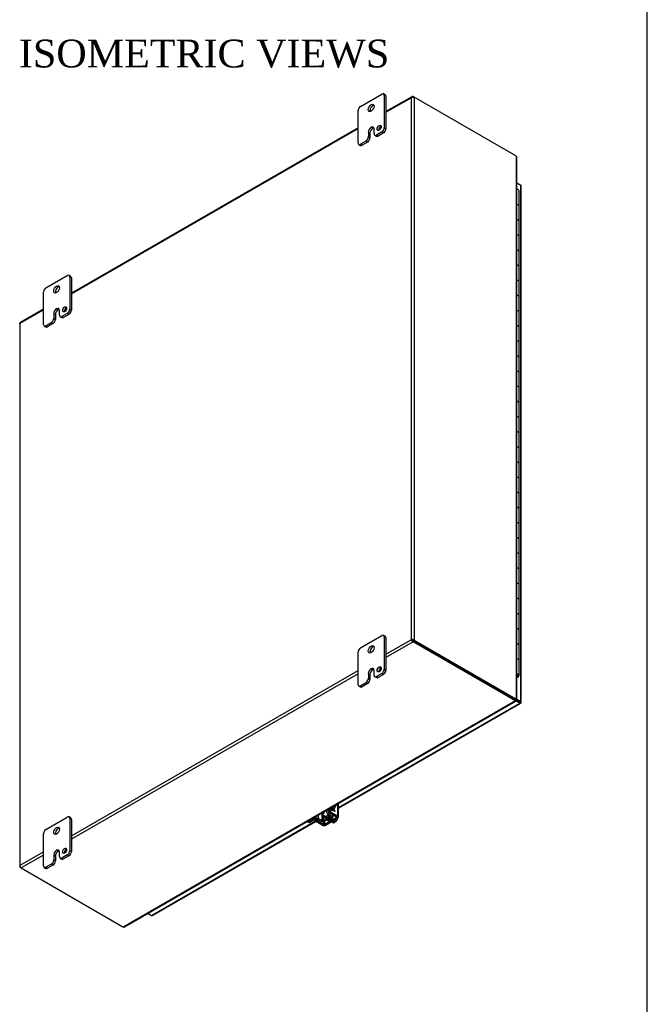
# Model space of a CAD drawing. Header units: inches. Extents: x 1 to 240, y -1 to 159.
# Tile 59 of 61: x 206 to 240, y 54 to 108. Entities that reach past the tile are written whole.
import ezdxf
from ezdxf.enums import TextEntityAlignment as Align

# ---------------------------------------------------------------- set-up
doc = ezdxf.new("R2010")
doc.units = ezdxf.units.IN
doc.header["$MEASUREMENT"] = 0
for name, color, linetype in [('COM42667', 7, 'Continuous'), ('COM42780', 7, 'Continuous'), ('COM48605', 7, 'Continuous'), ('COM70726-5', 7, 'Continuous'), ('Default', 7, 'Continuous'), ('FET07720', 7, 'Continuous'), ('HNG10620-32B', 7, 'Continuous'), ('HNG10620-32C', 7, 'Continuous'), ('HNG10620-32P', 7, 'Continuous'), ('SCC19011', 7, 'Continuous'), ('SPR20265', 7, 'Continuous'), ('WAF25035', 7, 'Continuous')]:
    doc.layers.add(name, color=color, linetype=linetype)
doc.styles.add('SEACAD_Times_New_Roman', font='times.ttf')

# ---------------------------------------------------------------- blocks, each defined once
blk = doc.blocks.new('SE1')
at = {"layer": 'COM42667', "color": 7, "linetype": 'Continuous'}
for p, q in [((222.887, 64.637), (222.887, 65.294)), ((222.929, 64.578), (222.929, 65.318)), ((222.546, 64.834), (222.479, 64.795)), ((222.479, 64.795), (222.82, 64.598)), ((222.546, 64.834), (222.887, 64.637)), ((222.588, 64.97), (222.569, 64.981)), ((222.588, 64.943), (222.588, 64.97)), ((222.608, 64.931), (222.588, 64.943)), ((222.608, 65.004), (222.608, 64.983)), ((222.608, 65.003), (222.608, 64.983)), ((222.608, 64.983), (222.688, 64.937)), ((222.608, 64.983), (222.608, 64.983)), ((222.608, 64.983), (222.687, 64.937)), ((222.723, 64.892), (222.608, 64.958)), ((222.608, 64.958), (222.608, 64.931)), ((222.608, 64.958), (222.608, 64.958)), ((222.608, 64.958), (222.608, 64.931)), ((222.688, 64.937), (222.631, 65.017)), ((222.643, 65.024), (222.723, 64.913)), ((222.643, 65.023), (222.722, 64.912)), ((222.687, 64.937), (222.688, 64.937)), ((222.722, 64.912), (222.723, 64.913)), ((222.722, 64.912), (222.722, 64.893)), ((222.723, 64.913), (222.723, 64.892)), ((221.781, 64.392), (221.713, 64.353)), ((222.055, 64.156), (221.713, 64.353)), ((222.122, 64.195), (221.781, 64.392)), ((222.122, 64.342), (222.122, 64.195)), ((222.82, 64.559), (222.19, 64.195)), ((222.19, 64.195), (222.19, 64.372)), ((222.887, 64.52), (222.257, 64.156)), ((222.82, 64.598), (222.82, 64.559))]:
    blk.add_line(p, q, dxfattribs=at)
for centre, major_axis, start_param, end_param in [((222.479, 64.897), (0.063, -0.108), 4.497963, 5.497787), ((222.546, 64.936), (-0.062, 0.108), 1.348349, 2.356194), ((221.713, 64.455), (0.063, -0.108), 4.489942, 5.497787), ((221.781, 64.494), (-0.062, 0.108), 1.365726, 2.356194), ((222.505, 64.613), (0.07, 0.122), 3.936158, 4.423993), ((222.786, 64.578), (-0.048, 0), 2.356194, 3.926991), ((222.786, 64.578), (-0.143, 0), 2.356194, 3.926991), ((222.156, 64.214), (-0.143, 0), 0.785398, 2.356194), ((222.156, 64.214), (-0.048, 0), 0.785398, 2.356194)]:
    blk.add_ellipse(centre, major_axis=major_axis, ratio=0.57735, start_param=start_param, end_param=end_param, dxfattribs=at)
at = {"layer": 'COM42780', "color": 7, "linetype": 'Continuous'}
for p, q in [((222.281, 64.944), (222.281, 64.858)), ((222.321, 64.8), (222.522, 64.68)), ((222.586, 65.068), (222.323, 64.916)), ((222.323, 64.968), (222.323, 64.916)), ((222.389, 64.877), (222.389, 64.839)), ((222.389, 64.839), (222.59, 64.718)), ((222.653, 65.029), (222.39, 64.877)), ((222.653, 65.029), (222.586, 65.068)), ((221.244, 64.345), (221.304, 64.311)), ((221.625, 64.514), (221.362, 64.362)), ((221.362, 64.362), (221.429, 64.323)), ((221.693, 64.475), (221.429, 64.323)), ((221.625, 64.565), (221.625, 64.514)), ((221.968, 64.359), (221.76, 64.475)), ((221.826, 64.681), (221.826, 64.515)), ((222.034, 64.399), (221.826, 64.515)), ((222.034, 64.744), (222.034, 64.399)), ((222.101, 64.705), (222.101, 64.399)), ((222.521, 64.641), (222.101, 64.399)), ((222.147, 64.594), (222.198, 64.565)), ((222.589, 64.603), (222.169, 64.36)), ((222.521, 64.681), (222.521, 64.641)), ((222.59, 64.73), (222.59, 64.718)), ((222.63, 64.661), (222.63, 64.707))]:
    blk.add_line(p, q, dxfattribs=at)
for centre, major_axis, start_param, end_param in [((222.244, 64.763), (-0.098, -0.169), 0, 1.937133), ((222.244, 64.763), (-0.098, -0.169), 3.658319, 4.036436), ((222.424, 64.858), (0.143, 0), 2.356194, 3.909538), ((222.424, 64.858), (0.048, 0), 2.356194, 3.909538), ((222.586, 65.272), (-0.125, -0.217), 0.785398, 1.512746), ((222.653, 65.234), (0.125, 0.217), 3.926991, 5.122069), ((221.362, 64.566), (0.125, 0.217), 3.199643, 3.926991), ((221.429, 64.527), (0.125, 0.217), 3.141593, 3.926991), ((221.727, 64.455), (0.143, 0), 0.802851, 2.356194), ((221.727, 64.455), (0.048, 0), 0.802851, 2.356194), ((222.067, 64.419), (0.143, 0), 3.944444, 5.497787), ((222.067, 64.419), (0.048, 0), 3.944444, 5.497787), ((222.244, 64.763), (-0.098, -0.169), 5.388342, 6.283185), ((222.311, 64.724), (0.098, 0.169), 3.906326, 5.072215), ((222.487, 64.661), (-0.048, 0), 2.356194, 3.909538), ((222.487, 64.661), (-0.143, 0), 2.356194, 3.909538)]:
    blk.add_ellipse(centre, major_axis=major_axis, ratio=0.57735, start_param=start_param, end_param=end_param, dxfattribs=at)
at = {"layer": 'COM48605', "color": 7, "linetype": 'Continuous'}
for p, q in [((232.741, 98.634), (232.536, 98.752)), ((232.741, 70.823), (232.741, 98.634)), ((232.773, 70.779), (232.773, 98.59)), ((222.929, 65.099), (232.69, 70.735)), ((222.929, 65.063), (232.744, 70.73)), ((232.208, 71.054), (232.208, 71.054)), ((232.224, 71.044), (232.224, 71.045)), ((232.47, 70.921), (232.69, 70.794)), ((232.69, 70.794), (232.47, 70.921)), ((232.69, 70.735), (232.473, 70.861)), ((232.536, 70.942), (232.741, 70.823)), ((232.69, 70.794), (232.69, 70.794)), ((232.69, 70.794), (232.69, 70.794)), ((232.69, 70.794), (232.741, 70.764)), ((232.762, 70.752), (232.69, 70.794)), ((232.762, 70.752), (232.69, 70.794)), ((212.86, 59.286), (221.681, 64.379)), ((212.914, 59.281), (221.707, 64.357)), ((212.671, 59.395), (212.86, 59.286))]:
    blk.add_line(p, q, dxfattribs=at)
for centre, major_axis, ratio, start_param, end_param in [((232.665, 98.59), (-0.108, 0), 0.57735, 3.141593, 3.926991), ((232.665, 70.808), (-0.036, 0.0207), 0.000948, 2.356741, 3.927537), ((232.665, 70.808), (-0.036, 0.0208), 0.000948, 2.355648, 3.926445), ((232.69, 70.823), (-0.054, 0.0935), 0.57735, 2.356194, 3.587154), ((232.665, 70.779), (-0.108, 0), 0.57735, 2.696031, 3.926991), ((232.665, 70.808), (0.108, -0.062), 0.000948, -0.784852, -0.445015), ((232.665, 70.808), (0.108, -0.062), 0.000948, 0.445015, 0.784852), ((212.86, 59.374), (-0.054, 0.0935), 0.57735, 2.356194, 3.141593)]:
    blk.add_ellipse(centre, major_axis=major_axis, ratio=ratio, start_param=start_param, end_param=end_param, dxfattribs=at)
at = {"layer": 'COM70726-5', "color": 7, "linetype": 'Continuous'}
for p, q in [((226.881, 103.422), (225.484, 102.616)), ((225.484, 102.579), (226.847, 103.366)), ((226.847, 103.366), (226.847, 74.149)), ((226.927, 103.434), (226.935, 103.398)), ((226.949, 103.425), (227, 103.396)), ((232.481, 100.231), (227, 103.396)), ((227, 103.396), (227, 74.119)), ((223.982, 101.748), (208.539, 92.832)), ((208.539, 92.796), (223.982, 101.712)), ((232.504, 100.213), (232.504, 70.946)), ((232.536, 70.928), (232.536, 100.143)), ((205.787, 91.207), (207.036, 91.928)), ((207.036, 91.965), (205.798, 91.25)), ((205.755, 91.176), (205.755, 61.932)), ((205.787, 61.989), (205.787, 91.207)), ((225.484, 73.362), (226.847, 74.149)), ((226.949, 74.031), (225.484, 73.185)), ((226.898, 74.119), (226.847, 74.149)), ((226.927, 74.048), (226.941, 74.094)), ((226.941, 74.094), (226.94, 74.095)), ((226.941, 74.095), (226.94, 74.095)), ((226.974, 74.13), (226.941, 74.095)), ((226.941, 74.095), (226.949, 74.09)), ((226.941, 74.094), (226.949, 74.09)), ((226.949, 74.09), (232.43, 70.926)), ((232.43, 70.926), (226.949, 74.09)), ((232.43, 70.867), (226.949, 74.031)), ((227, 74.119), (232.481, 70.955)), ((208.539, 63.578), (223.982, 72.494)), ((223.982, 72.318), (208.539, 63.402)), ((232.449, 70.851), (211.346, 58.667)), ((211.423, 58.675), (232.481, 70.833)), ((232.43, 70.926), (232.481, 70.955)), ((232.43, 70.926), (232.43, 70.867)), ((232.449, 70.91), (232.449, 70.851)), ((232.453, 70.917), (232.504, 70.946)), ((232.471, 70.864), (232.462, 70.869)), ((232.465, 70.861), (232.479, 70.833)), ((232.504, 70.921), (232.495, 70.926)), ((232.504, 70.928), (232.535, 70.93)), ((205.787, 61.989), (207.036, 62.711)), ((207.036, 62.534), (205.838, 61.843)), ((205.768, 61.887), (205.804, 61.898)), ((205.838, 61.843), (205.787, 61.872)), ((205.838, 61.843), (211.319, 58.678))]:
    blk.add_line(p, q, dxfattribs=at)
for centre, radius, start, end in [((232.453, 100.149), 0.082, 6.7698, 51.6791), ((232.413, 100.144), 0.123, 359.5713, 6.7136), ((232.511, 70.917), 0.0906, 226.8368, 248.8309), ((232.642, 70.943), 0.195, 191.489, 204.7778), ((232.521, 70.734), 0.195, 95.2222, 108.511), ((232.478, 70.86), 0.0906, 51.169, 73.1633), ((211.376, 58.743), 0.082, 248.3209, 293.2302), ((211.36, 58.781), 0.123, 293.2864, 300.4287)]:
    blk.add_arc(centre, radius, start, end, dxfattribs=at)
for centre, major_axis, ratio, start_param, end_param in [((226.924, 103.322), (0.076, 0.132), 0.578244, 1.255279, 1.571573), ((226.924, 103.322), (0.076, 0.132), 0.578244, 1.253725, 1.570019), ((226.949, 103.337), (-0.054, 0.0935), 0.57735, 5.497787, 5.796435), ((226.924, 103.351), (0.108, 0), 0.57735, 0.785398, 1.084046), ((232.481, 100.15), (-0.05, 0.0866), 0.57735, 5.158396, 5.497787), ((205.863, 91.163), (-0.108, 0.062), 0.001341, 0.468332, 0.784626), ((205.863, 91.163), (-0.108, 0.062), 0.001341, -0.784626, -0.468332), ((226.924, 74.105), (-0.108, 0.062), 0.001341, 0.784626, 1.100921), ((226.924, 74.105), (-0.108, 0.062), 0.001341, -1.100921, -0.784626), ((226.924, 74.105), (-0.0359, 0.0208), 0.001341, 0.784626, 1.341136), ((226.924, 74.105), (-0.036, 0.0207), 0.001341, -1.341136, -0.784626), ((226.949, 74.119), (0.054, -0.0935), 0.57735, 5.199139, 5.497787), ((226.924, 74.105), (0.0359, -0.0208), 0.001341, -1.097034, -0.78617), ((226.924, 74.105), (0.036, -0.0207), 0.001341, 0.78617, 1.097034), ((226.924, 74.075), (0.108, 0), 0.57735, 0.785398, 1.084046), ((232.43, 71.007), (0.05, -0.0866), 0.57735, 5.497787, 5.837178), ((232.359, 70.885), (0.1, 0), 0.57735, 0.446007, 0.785398), ((232.359, 70.826), (0.1, 0), 0.57735, 0.446007, 0.785398), ((232.481, 71.037), (0.05, -0.0866), 0.57735, 5.497787, 5.837178), ((205.863, 61.945), (-0.076, -0.132), 0.578244, 4.711612, 5.027907), ((205.863, 61.945), (-0.076, -0.132), 0.578244, 4.713166, 5.02946), ((205.863, 61.916), (-0.108, 0), 0.57735, 0.48675, 0.785398), ((205.838, 61.931), (0.054, -0.0935), 0.57735, 5.199139, 5.497787), ((211.389, 58.719), (-0.1, 0), 0.57735, 0.785398, 1.124789)]:
    blk.add_ellipse(centre, major_axis=major_axis, ratio=ratio, start_param=start_param, end_param=end_param, dxfattribs=at)
for points, knots in [([(226.927, 103.434), (226.922, 103.433), (226.917, 103.432), (226.909, 103.431), (226.905, 103.43), (226.897, 103.428), (226.893, 103.427), (226.887, 103.425), (226.884, 103.424), (226.877, 103.42), (226.873, 103.417), (226.871, 103.412), (226.871, 103.41), (226.872, 103.407), (226.873, 103.406), (226.875, 103.405)], [0, 0, 0, 0, 0.125, 0.125, 0.25, 0.25, 0.375, 0.375, 0.5, 0.5, 0.75, 0.75, 0.875, 0.875, 1, 1, 1, 1]), ([(226.875, 103.405), (226.878, 103.403), (226.881, 103.402), (226.889, 103.4), (226.893, 103.399), (226.902, 103.398), (226.907, 103.398), (226.916, 103.397), (226.921, 103.397), (226.935, 103.397), (226.944, 103.398), (226.957, 103.4), (226.961, 103.4), (226.969, 103.403), (226.972, 103.404), (226.974, 103.407)], [0, 0, 0, 0, 0.125, 0.125, 0.25, 0.25, 0.375, 0.375, 0.5, 0.5, 0.75, 0.75, 0.875, 0.875, 1, 1, 1, 1]), ([(205.755, 91.176), (205.755, 91.181), (205.757, 91.187), (205.76, 91.197), (205.761, 91.201), (205.764, 91.21), (205.766, 91.214), (205.767, 91.218)], [0.5131353, 0.5131353, 0.5131353, 0.5131353, 0.75, 0.75, 0.875, 0.875, 1, 1, 1, 1]), ([(205.767, 91.219), (205.77, 91.222), (205.773, 91.226), (205.779, 91.232), (205.782, 91.235), (205.787, 91.241), (205.789, 91.243), (205.794, 91.247), (205.796, 91.249), (205.798, 91.25)], [0, 0, 0, 0, 0.125, 0.125, 0.25, 0.25, 0.375, 0.375, 0.4863367, 0.4863367, 0.4863367, 0.4863367]), ([(226.875, 74.133), (226.873, 74.129), (226.872, 74.124), (226.871, 74.114), (226.871, 74.11), (226.873, 74.1), (226.874, 74.096), (226.877, 74.087), (226.879, 74.083), (226.886, 74.07), (226.893, 74.063), (226.904, 74.055), (226.909, 74.053), (226.917, 74.049), (226.922, 74.048), (226.927, 74.048)], [0, 0, 0, 0, 0.125, 0.125, 0.25, 0.25, 0.375, 0.375, 0.5, 0.5, 0.75, 0.75, 0.875, 0.875, 1, 1, 1, 1]), ([(226.974, 74.13), (226.972, 74.134), (226.969, 74.138), (226.961, 74.144), (226.957, 74.146), (226.948, 74.15), (226.944, 74.152), (226.935, 74.154), (226.93, 74.154), (226.916, 74.155), (226.906, 74.153), (226.893, 74.148), (226.889, 74.145), (226.881, 74.14), (226.878, 74.137), (226.875, 74.133)], [0, 0, 0, 0, 0.125, 0.125, 0.25, 0.25, 0.375, 0.375, 0.5, 0.5, 0.75, 0.75, 0.875, 0.875, 1, 1, 1, 1]), ([(226.916, 74.109), (226.915, 74.106), (226.915, 74.103), (226.918, 74.098), (226.921, 74.096), (226.926, 74.094), (226.929, 74.094), (226.935, 74.094), (226.938, 74.094), (226.94, 74.095)], [0, 0, 0, 0, 0.25, 0.25, 0.5, 0.5, 0.75, 0.75, 1, 1, 1, 1]), ([(226.94, 74.095), (226.94, 74.098), (226.939, 74.1), (226.936, 74.105), (226.934, 74.108), (226.93, 74.111), (226.927, 74.113), (226.921, 74.113), (226.918, 74.111), (226.916, 74.109)], [0, 0, 0, 0, 0.25, 0.25, 0.5, 0.5, 0.75, 0.75, 1, 1, 1, 1]), ([(232.449, 70.91), (232.45, 70.909), (232.45, 70.908), (232.451, 70.906), (232.451, 70.904), (232.451, 70.903), (232.451, 70.901), (232.45, 70.9), (232.449, 70.898), (232.448, 70.898), (232.448, 70.897)], [0, 0, 0, 0, 0.113631, 0.230199, 0.349926, 0.472979, 0.599472, 0.729469, 0.862987, 1, 1, 1, 1]), ([(232.479, 70.833), (232.482, 70.832), (232.483, 70.834), (232.481, 70.845), (232.477, 70.854), (232.471, 70.864)], [0, 0, 0, 0, 0.5, 0.5, 1, 1, 1, 1]), ([(232.504, 70.921), (232.516, 70.921), (232.525, 70.922), (232.536, 70.925), (232.537, 70.928), (232.535, 70.93)], [0, 0, 0, 0, 0.5, 0.5, 1, 1, 1, 1]), ([(205.767, 61.946), (205.766, 61.948), (205.764, 61.948), (205.761, 61.947), (205.76, 61.946), (205.757, 61.943), (205.757, 61.941), (205.756, 61.937), (205.755, 61.935), (205.755, 61.926), (205.757, 61.92), (205.76, 61.908), (205.762, 61.904), (205.765, 61.896), (205.767, 61.892), (205.768, 61.887)], [0, 0, 0, 0, 0.125, 0.125, 0.25, 0.25, 0.375, 0.375, 0.5, 0.5, 0.75, 0.75, 0.875, 0.875, 1, 1, 1, 1]), ([(205.816, 61.859), (205.816, 61.863), (205.816, 61.866), (205.814, 61.874), (205.813, 61.878), (205.81, 61.886), (205.808, 61.89), (205.804, 61.898), (205.801, 61.903), (205.794, 61.915), (205.789, 61.923), (205.782, 61.933), (205.779, 61.937), (205.773, 61.942), (205.77, 61.945), (205.767, 61.946)], [0, 0, 0, 0, 0.125, 0.125, 0.25, 0.25, 0.375, 0.375, 0.5, 0.5, 0.75, 0.75, 0.875, 0.875, 1, 1, 1, 1])]:
    blk.add_open_spline(points, degree=3, knots=knots, dxfattribs=at)
blk.add_open_spline([(226.916, 74.109), (226.903, 74.116), (226.889, 74.125), (226.875, 74.133)], degree=3, dxfattribs=at)
blk.add_open_spline([(226.916, 74.109), (226.903, 74.116), (226.889, 74.125), (226.875, 74.133)], degree=3, dxfattribs=at)
at = {"layer": 'FET07720', "color": 7, "linetype": 'Continuous'}
for p, q in [((224.114, 102.897), (225.263, 103.56)), ((225.445, 103.519), (225.357, 103.57)), ((225.396, 103.484), (225.396, 101.749)), ((225.484, 103.433), (225.396, 103.484)), ((225.484, 103.433), (225.484, 101.698)), ((223.982, 100.932), (223.982, 102.667)), ((224.535, 101.507), (224.535, 101.252)), ((224.535, 101.507), (224.623, 101.456)), ((224.623, 101.456), (224.623, 101.201)), ((224.689, 101.774), (224.689, 101.774)), ((224.689, 101.774), (224.777, 101.723)), ((224.689, 101.774), (224.777, 101.723)), ((224.777, 101.723), (224.777, 101.723)), ((224.843, 101.43), (224.843, 101.685)), ((225.263, 101.519), (224.976, 101.353)), ((225.352, 101.468), (225.064, 101.302)), ((225.352, 101.468), (225.263, 101.519)), ((225.396, 101.749), (225.484, 101.698)), ((224.402, 101.022), (224.114, 100.856)), ((224.114, 100.856), (224.203, 100.805)), ((224.49, 100.971), (224.203, 100.805)), ((224.49, 100.971), (224.402, 101.022)), ((224.535, 101.252), (224.623, 101.201)), ((224.882, 101.344), (224.97, 101.293)), ((224.976, 101.353), (225.064, 101.302)), ((224.02, 100.846), (224.109, 100.795)), ((207.169, 93.114), (208.318, 93.777)), ((208.5, 93.735), (208.412, 93.786)), ((208.451, 93.701), (208.451, 91.966)), ((208.539, 93.65), (208.451, 93.701)), ((208.539, 93.65), (208.539, 91.914)), ((207.036, 91.149), (207.036, 92.884)), ((207.744, 91.991), (207.744, 91.99)), ((207.744, 91.991), (207.832, 91.94)), ((207.744, 91.99), (207.832, 91.939)), ((207.832, 91.94), (207.832, 91.939)), ((207.898, 91.646), (207.898, 91.902)), ((208.451, 91.966), (208.539, 91.914)), ((207.589, 91.723), (207.589, 91.468)), ((207.589, 91.723), (207.678, 91.672)), ((207.589, 91.468), (207.678, 91.417)), ((207.678, 91.672), (207.678, 91.417)), ((207.937, 91.561), (208.025, 91.51)), ((208.318, 91.736), (208.031, 91.57)), ((208.031, 91.57), (208.119, 91.519)), ((208.406, 91.685), (208.119, 91.519)), ((208.406, 91.685), (208.318, 91.736)), ((207.075, 91.063), (207.164, 91.012)), ((207.457, 91.239), (207.169, 91.072)), ((207.169, 91.072), (207.257, 91.021)), ((207.545, 91.188), (207.257, 91.021)), ((207.545, 91.188), (207.457, 91.239)), ((224.114, 73.707), (225.263, 74.371)), ((225.445, 74.329), (225.357, 74.38)), ((225.396, 74.294), (225.396, 72.559)), ((225.484, 74.243), (225.396, 74.294)), ((225.484, 74.243), (225.484, 72.508)), ((223.982, 71.743), (223.982, 73.478)), ((224.535, 72.317), (224.535, 72.062)), ((224.535, 72.317), (224.623, 72.266)), ((224.623, 72.266), (224.623, 72.011)), ((224.689, 72.584), (224.689, 72.584)), ((224.689, 72.584), (224.777, 72.533)), ((224.689, 72.584), (224.777, 72.533)), ((224.777, 72.533), (224.777, 72.533)), ((224.843, 72.24), (224.843, 72.495)), ((225.263, 72.329), (224.976, 72.163)), ((225.352, 72.278), (225.064, 72.112)), ((225.352, 72.278), (225.263, 72.329)), ((225.396, 72.559), (225.484, 72.508)), ((224.02, 71.657), (224.109, 71.606)), ((224.402, 71.832), (224.114, 71.666)), ((224.114, 71.666), (224.203, 71.615)), ((224.49, 71.781), (224.203, 71.615)), ((224.49, 71.781), (224.402, 71.832)), ((224.535, 72.062), (224.623, 72.011)), ((224.882, 72.154), (224.97, 72.103)), ((224.976, 72.163), (225.064, 72.112)), ((207.169, 63.924), (208.318, 64.587)), ((208.5, 64.546), (208.412, 64.597)), ((208.451, 64.511), (208.451, 62.776)), ((208.539, 64.46), (208.451, 64.511)), ((208.539, 64.46), (208.539, 62.725)), ((207.036, 61.959), (207.036, 63.694)), ((207.744, 62.801), (207.744, 62.801)), ((207.744, 62.801), (207.832, 62.75)), ((207.744, 62.801), (207.832, 62.75)), ((207.832, 62.75), (207.832, 62.75)), ((207.898, 62.457), (207.898, 62.712)), ((208.451, 62.776), (208.539, 62.725)), ((207.589, 62.534), (207.589, 62.279)), ((207.589, 62.534), (207.678, 62.483)), ((207.589, 62.279), (207.678, 62.227)), ((207.678, 62.483), (207.678, 62.227)), ((207.937, 62.371), (208.025, 62.32)), ((208.318, 62.546), (208.031, 62.38)), ((208.031, 62.38), (208.119, 62.329)), ((208.406, 62.495), (208.119, 62.329)), ((208.406, 62.495), (208.318, 62.546)), ((207.075, 61.873), (207.164, 61.822)), ((207.457, 62.049), (207.169, 61.883)), ((207.169, 61.883), (207.257, 61.832)), ((207.545, 61.998), (207.257, 61.832)), ((207.545, 61.998), (207.457, 62.049))]:
    blk.add_line(p, q, dxfattribs=at)
for centre, major_axis, start_param, end_param in [((225.263, 103.407), (-0.094, -0.162), 2.356194, 3.926991), ((225.352, 103.356), (-0.094, -0.162), 2.356194, 3.141593), ((224.114, 102.744), (0.094, 0.162), 0.785398, 2.356194), ((224.777, 102.769), (0.109, 0.189), 0.415952, 2.725641), ((224.689, 101.596), (0.109, 0.189), 0.785398, 2.356194), ((224.777, 101.545), (0.109, 0.189), 0.785398, 2.356194), ((224.689, 101.596), (-0.109, -0.189), 2.356194, 3.926991), ((224.777, 101.545), (-0.109, -0.189), 3.559065, 3.926991), ((224.976, 101.506), (0.094, 0.162), 2.356194, 3.926991), ((225.208, 101.691), (0.078, 0.135), 0.601264, 2.540328), ((225.263, 101.672), (-0.094, -0.162), 0.785398, 2.356194), ((225.352, 101.621), (0.094, 0.162), 3.926991, 5.497787), ((224.114, 101.009), (0.094, 0.162), 2.356194, 3.926991), ((224.402, 101.175), (-0.094, -0.162), 0.785398, 2.356194), ((224.49, 101.124), (0.094, 0.162), 3.926991, 5.497787), ((225.064, 101.455), (0.094, 0.162), 3.141593, 3.926991), ((224.203, 100.958), (0.094, 0.162), 3.141593, 3.926991), ((208.318, 93.624), (-0.094, -0.162), 2.356194, 3.926991), ((208.406, 93.573), (-0.094, -0.162), 2.356194, 3.141593), ((207.169, 92.961), (0.094, 0.162), 0.785398, 2.356194), ((207.832, 92.986), (0.109, 0.189), 0.415952, 2.725641), ((207.744, 91.812), (0.109, 0.189), 0.785398, 2.356194), ((207.832, 91.761), (0.109, 0.189), 0.785398, 2.356194), ((207.744, 91.813), (-0.109, -0.189), 2.356194, 3.926991), ((207.832, 91.762), (-0.109, -0.189), 3.559065, 3.926991), ((208.263, 91.908), (0.078, 0.135), 0.601264, 2.540328), ((208.318, 91.889), (-0.094, -0.162), 0.785398, 2.356194), ((208.406, 91.838), (0.094, 0.162), 3.926991, 5.497787), ((207.457, 91.392), (-0.094, -0.162), 0.785398, 2.356194), ((207.545, 91.341), (0.094, 0.162), 3.926991, 5.497787), ((208.031, 91.723), (0.094, 0.162), 2.356194, 3.926991), ((208.119, 91.672), (0.094, 0.162), 3.141593, 3.926991), ((207.169, 91.226), (0.094, 0.162), 2.356194, 3.926991), ((207.257, 91.175), (0.094, 0.162), 3.141593, 3.926991), ((225.263, 74.218), (-0.094, -0.162), 2.356194, 3.926991), ((225.352, 74.167), (-0.094, -0.162), 2.356194, 3.141593), ((224.114, 73.554), (0.094, 0.162), 0.785398, 2.356194), ((224.777, 73.58), (0.109, 0.189), 0.415952, 2.725641), ((224.689, 72.406), (0.109, 0.189), 0.785398, 2.356194), ((224.777, 72.355), (0.109, 0.189), 0.785398, 2.356194), ((224.689, 72.406), (-0.109, -0.189), 2.356194, 3.926991), ((224.777, 72.355), (-0.109, -0.189), 3.559065, 3.926991), ((224.976, 72.317), (0.094, 0.162), 2.356194, 3.926991), ((225.208, 72.502), (0.078, 0.135), 0.601264, 2.540328), ((225.263, 72.482), (-0.094, -0.162), 0.785398, 2.356194), ((225.352, 72.431), (0.094, 0.162), 3.926991, 5.497787), ((224.114, 71.819), (0.094, 0.162), 2.356194, 3.926991), ((224.402, 71.985), (-0.094, -0.162), 0.785398, 2.356194), ((224.49, 71.934), (0.094, 0.162), 3.926991, 5.497787), ((225.064, 72.266), (0.094, 0.162), 3.141593, 3.926991), ((224.203, 71.768), (0.094, 0.162), 3.141593, 3.926991), ((208.318, 64.434), (-0.094, -0.162), 2.356194, 3.926991), ((208.406, 64.383), (-0.094, -0.162), 2.356194, 3.141593), ((207.169, 63.771), (0.094, 0.162), 0.785398, 2.356194), ((207.832, 63.796), (0.109, 0.189), 0.415952, 2.725641), ((207.744, 62.623), (0.109, 0.189), 0.785398, 2.356194), ((207.832, 62.572), (0.109, 0.189), 0.785398, 2.356194), ((207.744, 62.623), (-0.109, -0.189), 2.356194, 3.926991), ((207.832, 62.572), (-0.109, -0.189), 3.559065, 3.926991), ((208.263, 62.718), (0.078, 0.135), 0.601264, 2.540328), ((208.318, 62.699), (-0.094, -0.162), 0.785398, 2.356194), ((208.406, 62.648), (0.094, 0.162), 3.926991, 5.497787), ((207.457, 62.202), (-0.094, -0.162), 0.785398, 2.356194), ((207.545, 62.151), (0.094, 0.162), 3.926991, 5.497787), ((208.031, 62.533), (0.094, 0.162), 2.356194, 3.926991), ((208.119, 62.482), (0.094, 0.162), 3.141593, 3.926991), ((207.169, 62.036), (0.094, 0.162), 2.356194, 3.926991), ((207.257, 61.985), (0.094, 0.162), 3.141593, 3.926991)]:
    blk.add_ellipse(centre, major_axis=major_axis, ratio=0.57735, start_param=start_param, end_param=end_param, dxfattribs=at)
for centre, major_axis in [((224.689, 102.82), (0.109, 0.189)), ((225.12, 101.742), (0.078, 0.135)), ((207.744, 93.037), (0.109, 0.189)), ((208.174, 91.959), (0.078, 0.135)), ((224.689, 73.631), (0.109, 0.189)), ((225.12, 72.553), (0.078, 0.135)), ((207.744, 63.847), (0.109, 0.189)), ((208.174, 62.769), (0.078, 0.135))]:
    blk.add_ellipse(centre, major_axis=major_axis, ratio=0.57735, dxfattribs=at)
at = {"layer": 'HNG10620-32B', "color": 7, "linetype": 'Continuous'}
for p, q in [((232.653, 96.706), (232.653, 97.523)), ((232.653, 95.073), (232.653, 95.89)), ((232.653, 93.44), (232.653, 94.257)), ((232.653, 91.807), (232.653, 92.624)), ((232.653, 90.174), (232.653, 90.991)), ((232.653, 88.541), (232.653, 89.358)), ((232.653, 86.908), (232.653, 87.725)), ((232.653, 85.275), (232.653, 86.092)), ((232.653, 83.642), (232.653, 84.459)), ((232.653, 82.009), (232.653, 82.826)), ((232.653, 80.376), (232.653, 81.193)), ((232.653, 78.743), (232.653, 79.56)), ((232.653, 77.11), (232.653, 77.927)), ((232.653, 75.477), (232.653, 76.294)), ((232.653, 73.844), (232.653, 74.661)), ((232.653, 72.211), (232.653, 73.028))]:
    blk.add_line(p, q, dxfattribs=at)
for centre, major_axis, start_param, end_param in [((232.499, 97.523), (-0.154, 0), 3.141593, 4.468599), ((232.499, 96.706), (-0.154, 0), 3.141593, 4.468599), ((232.499, 95.89), (-0.154, 0), 3.141593, 4.468599), ((232.499, 95.073), (-0.154, 0), 3.141593, 4.468599), ((232.499, 94.257), (-0.154, 0), 3.141593, 4.468599), ((232.499, 93.44), (-0.154, 0), 3.141593, 4.468599), ((232.499, 92.624), (-0.154, 0), 3.141593, 4.468599), ((232.499, 91.807), (-0.154, 0), 3.141593, 4.468599), ((232.499, 90.991), (-0.154, 0), 3.141593, 4.468599), ((232.499, 90.174), (-0.154, 0), 3.141593, 4.468599), ((232.499, 89.358), (-0.154, 0), 3.141593, 4.468599), ((232.499, 88.541), (-0.154, 0), 3.141593, 4.468599), ((232.499, 87.725), (-0.154, 0), 3.141593, 4.468599), ((232.499, 86.908), (-0.154, 0), 3.141593, 4.468599), ((232.499, 86.092), (-0.154, 0), 3.141593, 4.468599), ((232.499, 85.275), (-0.154, 0), 3.141593, 4.468599), ((232.499, 84.459), (-0.154, 0), 3.141593, 4.468599), ((232.499, 83.642), (-0.154, 0), 3.141593, 4.468599), ((232.499, 82.826), (-0.154, 0), 3.141593, 4.468599), ((232.499, 82.009), (-0.154, 0), 3.141593, 4.468599), ((232.499, 81.193), (-0.154, 0), 3.141593, 4.468599), ((232.499, 80.376), (-0.154, 0), 3.141593, 4.468599), ((232.499, 79.56), (-0.154, 0), 3.141593, 4.468599), ((232.499, 78.743), (-0.154, 0), 3.141593, 4.468599), ((232.499, 77.927), (-0.154, 0), 3.141593, 4.468599), ((232.499, 77.11), (-0.154, 0), 3.141593, 4.468599), ((232.499, 76.294), (-0.154, 0), 3.141593, 4.468599), ((232.499, 75.477), (-0.154, 0), 3.141593, 4.468599), ((232.499, 74.661), (-0.154, 0), 3.141593, 4.468599), ((232.499, 73.844), (-0.154, 0), 3.141593, 4.468599), ((232.499, 73.028), (-0.154, 0), 3.141593, 4.468599), ((232.499, 72.211), (-0.154, 0), 1.814586, 4.468599), ((232.499, 72.211), (-0.0937, 0), 1.977808, 4.305377)]:
    blk.add_ellipse(centre, major_axis=major_axis, ratio=0.57735, start_param=start_param, end_param=end_param, dxfattribs=at)
at = {"layer": 'HNG10620-32C', "color": 7, "linetype": 'Continuous'}
for p, q in [((232.653, 97.523), (232.653, 98.339)), ((232.653, 95.89), (232.653, 96.706)), ((232.653, 94.257), (232.653, 95.073)), ((232.653, 92.624), (232.653, 93.44)), ((232.653, 90.991), (232.653, 91.807)), ((232.653, 89.358), (232.653, 90.174)), ((232.653, 87.725), (232.653, 88.541)), ((232.653, 86.092), (232.653, 86.908)), ((232.653, 84.459), (232.653, 85.275)), ((232.653, 82.826), (232.653, 83.642)), ((232.653, 81.193), (232.653, 82.009)), ((232.653, 79.56), (232.653, 80.376)), ((232.653, 77.927), (232.653, 78.743)), ((232.653, 76.294), (232.653, 77.11)), ((232.653, 74.661), (232.653, 75.477)), ((232.653, 73.028), (232.653, 73.844))]:
    blk.add_line(p, q, dxfattribs=at)
for centre in [(232.499, 98.339), (232.499, 97.523), (232.499, 96.706), (232.499, 95.89), (232.499, 95.073), (232.499, 94.257), (232.499, 93.44), (232.499, 92.624), (232.499, 91.807), (232.499, 90.991), (232.499, 90.174), (232.499, 89.358), (232.499, 88.541), (232.499, 87.725), (232.499, 86.908), (232.499, 86.092), (232.499, 85.275), (232.499, 84.459), (232.499, 83.642), (232.499, 82.826), (232.499, 82.009), (232.499, 81.193), (232.499, 80.376), (232.499, 79.56), (232.499, 78.743), (232.499, 77.927), (232.499, 77.11), (232.499, 76.294), (232.499, 75.477), (232.499, 74.661), (232.499, 73.844), (232.499, 73.028)]:
    blk.add_ellipse(centre, major_axis=(0.154, 0), ratio=0.57735, start_param=0, end_param=1.327006, dxfattribs=at)
at = {"layer": 'HNG10620-32P', "color": 7, "linetype": 'Continuous'}
blk.add_ellipse((232.499, 72.211), major_axis=(-0.0937, 0), ratio=0.57735, start_param=1.977808, end_param=4.305377, dxfattribs=at)
at = {"layer": 'SCC19011', "color": 7, "linetype": 'Continuous'}
for p, q in [((222.281, 64.883), (222.228, 64.913)), ((222.025, 64.749), (222.286, 64.598)), ((222.448, 64.505), (222.457, 64.5)), ((222.655, 64.262), (222.547, 64.324)), ((222.689, 64.359), (222.641, 64.331)), ((222.641, 64.331), (222.708, 64.292)), ((222.708, 64.292), (222.655, 64.262)), ((222.679, 64.334), (222.679, 64.353)), ((222.701, 64.321), (222.679, 64.334)), ((222.689, 64.359), (222.756, 64.32)), ((222.809, 64.351), (222.701, 64.413)), ((222.708, 64.292), (222.708, 64.309)), ((222.809, 64.351), (222.756, 64.32)), ((222.875, 64.513), (222.809, 64.351))]:
    blk.add_line(p, q, dxfattribs=at)
blk.add_arc((222.692, 64.308), 0.0158, 2.8527, 56.6228, dxfattribs=at)
for start_param, end_param in [(5.73134, 6.283185), (0, 2.122642)]:
    blk.add_ellipse((222.086, 64.854), major_axis=(-0.061, -0.106), ratio=0.57735, start_param=start_param, end_param=end_param, dxfattribs=at)
at = {"layer": 'SPR20265', "color": 7, "linetype": 'Continuous'}
blk.add_ellipse((222.296, 64.57), major_axis=(0.0087, -0.0152), ratio=0.57735, start_param=3.221299, end_param=5.497787, dxfattribs=at)
for points, knots in [([(222.151, 64.597), (222.151, 64.594), (222.158, 64.573), (222.182, 64.539), (222.242, 64.524), (222.283, 64.543), (222.305, 64.555)], [0.96684152, 0.96684152, 0.96684152, 0.96684152, 0.96805859, 0.97795505, 0.9897125, 1, 1, 1, 1]), ([(222.287, 64.585), (222.27, 64.575), (222.24, 64.562), (222.215, 64.567), (222.206, 64.574)], [0, 0, 0, 0, 0.01031704, 0.02104944, 0.02104944, 0.02104944, 0.02104944]), ([(222.441, 64.729), (222.434, 64.704), (222.412, 64.652), (222.362, 64.585), (222.311, 64.548), (222.282, 64.54), (222.272, 64.539)], [0.13189723, 0.13189723, 0.13189723, 0.13189723, 0.14304791, 0.15433912, 0.16622343, 0.17378233, 0.17378233, 0.17378233, 0.17378233]), ([(222.289, 64.458), (222.29, 64.457), (222.302, 64.441), (222.331, 64.421), (222.391, 64.419), (222.457, 64.449), (222.523, 64.511), (222.556, 64.564), (222.57, 64.591)], [0.27775115, 0.27775115, 0.27775115, 0.27775115, 0.27812393, 0.28865739, 0.29816075, 0.31030721, 0.32189923, 0.332692, 0.332692, 0.332692, 0.332692]), ([(222.321, 64.43), (222.334, 64.413), (222.366, 64.392), (222.426, 64.393), (222.488, 64.42), (222.55, 64.474), (222.604, 64.552), (222.636, 64.628), (222.646, 64.676), (222.648, 64.694)], [0.08932305, 0.08932305, 0.08932305, 0.08932305, 0.10114257, 0.11117005, 0.12094126, 0.13248111, 0.14368626, 0.15480888, 0.16218073, 0.16218073, 0.16218073, 0.16218073]), ([(222.323, 64.449), (222.327, 64.448), (222.351, 64.448), (222.4, 64.462), (222.451, 64.503), (222.478, 64.533), (222.484, 64.541)], [0.47494242, 0.47494242, 0.47494242, 0.47494242, 0.47679456, 0.48803535, 0.49967137, 0.50324697, 0.50324697, 0.50324697, 0.50324697]), ([(222.507, 64.554), (222.504, 64.55), (222.483, 64.523), (222.441, 64.481), (222.399, 64.461), (222.378, 64.457), (222.375, 64.457)], [0.67294712, 0.67294712, 0.67294712, 0.67294712, 0.67540584, 0.68703829, 0.69890798, 0.70138267, 0.70138267, 0.70138267, 0.70138267]), ([(222.585, 64.6), (222.575, 64.577), (222.549, 64.53), (222.498, 64.473), (222.445, 64.437), (222.415, 64.429), (222.402, 64.428), (222.402, 64.428)], [0.85043532, 0.85043532, 0.85043532, 0.85043532, 0.86048056, 0.87200154, 0.883089, 0.89198807, 0.89230266, 0.89230266, 0.89230266, 0.89230266])]:
    blk.add_open_spline(points, degree=3, knots=knots, dxfattribs=at)
at = {"layer": 'WAF25035', "color": 7, "linetype": 'Continuous'}
blk.add_ellipse((222.604, 64.556), major_axis=(0.125, 0.217), ratio=0.57735, start_param=3.707461, end_param=4.14652, dxfattribs=at)
blk = doc.blocks.new('BORDER')
at = {"layer": 'Default', "color": 7, "linetype": 'Continuous'}
blk.add_line((0, 0), (0, 27.86), dxfattribs=at)

msp = doc.modelspace()

# ---------------------------------------------------------------- block references
at = {"layer": 'Default', "color": 7, "xscale": 5.7, "yscale": 5.7, "zscale": 5.7}
msp.add_blockref('BORDER', (239.562, 0.401), dxfattribs=at)
at = {"layer": 'Default'}
msp.add_blockref('SE1', (0, 0), dxfattribs=at)

# ---------------------------------------------------------------- texts
at = {"layer": 'Default', "color": 7, "linetype": 'Continuous', "style": 'SEACAD_Times_New_Roman'}
msp.add_text('ISOMETRIC VIEWS', height=1.5, dxfattribs=at).set_placement((205.714, 106.499), align=Align.TOP_LEFT)

doc.saveas('drawing.dxf')
